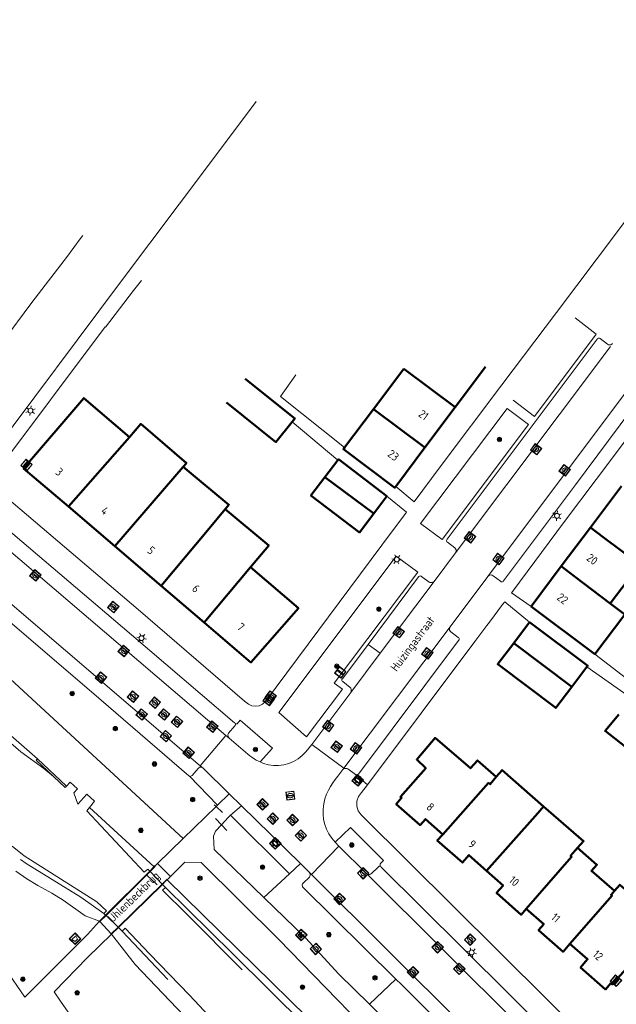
# Model space of a CAD drawing. Header units: metres. Extents: x 94279 to 96109, y 461866 to 463040.
# Tile 42 of 175: x 94817 to 94889, y 462919 to 463038. Entities that reach past the tile are written whole.
import ezdxf
from ezdxf.enums import TextEntityAlignment as Align

# ---------------------------------------------------------------- set-up
doc = ezdxf.new("R2010")
doc.units = ezdxf.units.M
doc.layers.get('0').update_dxf_attribs({"linetype": 'CONTINUOUS'})
for name, color, linetype, lineweight in [('B_BEBOUWINGSGRENS_0', 132, 'CONTINUOUS', 50), ('B_TUSSENMUUR_0', 132, 'CONTINUOUS', 50), ('G_GRENS_ALGEMEEN_0', 251, 'CONTINUOUS', 13), ('K_KUNSTWERKGRENS_0', 251, 'CONTINUOUS', 13), ('K_KUNSTWERKGRENS_1', 251, 'CONTINUOUS', 13), ('Q_AFVALBAK_0', 251, 'CONTINUOUS', 13), ('Q_BALUSTRADE_LIJN_1', 251, 'CONTINUOUS', 13), ('Q_BANK_0', 251, 'CONTINUOUS', 13), ('Q_BOOM_0', 251, 'CONTINUOUS', 13), ('Q_BRANDKRAAN_0', 251, 'CONTINUOUS', 13), ('Q_CAI-KAST_0', 251, 'CONTINUOUS', 13), ('Q_INSPECTIE_OF_RIOOLPUT_0', 251, 'CONTINUOUS', 13), ('Q_KOLK_0', 251, 'CONTINUOUS', 13), ('Q_LICHTMAST_0', 251, 'CONTINUOUS', 13), ('Q_STRAATNAAMBORD_0', 251, 'CONTINUOUS', 13), ('Q_VERKEERSBORDPAAL_0', 251, 'CONTINUOUS', 13), ('T_CULTUURGRENS_0', 251, 'CONTINUOUS', 13), ('T_HAAG_0', 251, 'CONTINUOUS', 13), ('T_HEK_0', 251, 'CONTINUOUS', 13), ('T_HEK_LIJN_0', 251, 'CONTINUOUS', 13), ('T_WALBESCHERMING_0', 251, 'CONTINUOUS', 13), ('V_WEGGRENS_0', 251, 'CONTINUOUS', 13), ('W_WALBESCHERMING_LIJN_0', 251, 'CONTINUOUS', 13), ('W_WATERGRENS_0', 251, 'CONTINUOUS', 13), ('Z_GBKN_HUISNUMMER_0', 251, 'CONTINUOUS', 13), ('Z_KUNSTWERKNAAM_1', 251, 'CONTINUOUS', 13), ('Z_STRAATNAAM_0', 251, 'CONTINUOUS', 13)]:
    doc.layers.add(name, color=color, linetype=linetype, lineweight=lineweight)
doc.styles.get("Standard").update_dxf_attribs({"font": 'isocp.shx'})

# ---------------------------------------------------------------- blocks, each defined once
blk = doc.blocks.new('Q_VERKEERSBORDPAAL')
for points in [[(-0.5, 0.5), (0.5, 0.5), (0.5, -0.5), (-0.5, -0.5)], [(-0.08, 0.33), (0.07, 0.33), (0.07, -0.33), (-0.08, -0.33)]]:
    blk.add_lwpolyline(points, close=True)
blk.add_lwpolyline([(-0.44, 0.46), (0.44, 0.46, -0.414214), (0.46, 0.44), (0.46, -0.44, -0.414214), (0.44, -0.46), (-0.44, -0.46, -0.414214), (-0.46, -0.44), (-0.46, 0.44), (-0.46, 0.44), (-0.46, 0.45), (-0.46, 0.45), (-0.46, 0.45), (-0.46, 0.45), (-0.46, 0.45), (-0.46, 0.45), (-0.46, 0.46), (-0.46, 0.46), (-0.46, 0.46), (-0.45, 0.46), (-0.45, 0.46), (-0.45, 0.46), (-0.45, 0.46), (-0.45, 0.46), (-0.45, 0.46), (-0.44, 0.46), (-0.44, 0.46)], format="xyb")
blk = doc.blocks.new('Q_INSPECTIE_OF_RIOOLPUT')
blk.add_lwpolyline([(-0.5, 0.5), (0.5, 0.5), (0.5, -0.5), (-0.5, -0.5)], close=True)
for points in [[(-0.44, 0.46), (0.44, 0.46, -0.414214), (0.46, 0.44), (0.46, -0.44, -0.414214), (0.44, -0.46), (-0.44, -0.46, -0.414214), (-0.46, -0.44), (-0.46, 0.44), (-0.46, 0.44), (-0.46, 0.45), (-0.46, 0.45), (-0.46, 0.45), (-0.46, 0.45), (-0.46, 0.45), (-0.46, 0.45), (-0.46, 0.46), (-0.46, 0.46), (-0.46, 0.46), (-0.45, 0.46), (-0.45, 0.46), (-0.45, 0.46), (-0.45, 0.46), (-0.45, 0.46), (-0.45, 0.46), (-0.44, 0.46), (-0.44, 0.46)], [(-0.34, 0.1, 0.380426), (-0.28, -0.18)], [(-0.01, 0.27, 0.240218), (-0.34, 0.1)], [(-0.19, 0.04, 0.853344), (-0.19, -0.03)], [(0.33, 0.11, 0.240191), (-0.01, 0.27)], [(0.18, -0.03, 0.849746), (0.18, 0.04)], [(0.27, -0.18, 0.380426), (0.33, 0.11)], [(-0.28, -0.18, 0.148452), (0.01, -0.26)], [(0.01, -0.26, 0.131742), (0.27, -0.18)]]:
    blk.add_lwpolyline(points, format="xyb")
for points in [[(-0.19, 0.04), (0.18, 0.04)], [(0.18, -0.03), (-0.19, -0.03)]]:
    blk.add_lwpolyline(points)
blk = doc.blocks.new('Q_KOLK')
blk.add_lwpolyline([(-0.5, 0.5), (0.5, 0.5), (0.5, -0.5), (-0.5, -0.5)], close=True)
for points in [[(-0.44, 0.46), (0.44, 0.46, -0.414214), (0.46, 0.44), (0.46, -0.44, -0.414214), (0.44, -0.46), (-0.44, -0.46, -0.414214), (-0.46, -0.44), (-0.46, 0.44, -0.414214), (-0.44, 0.46)], [(-0.34, 0.1, 0.380426), (-0.28, -0.18)], [(-0.01, 0.27, 0.240218), (-0.34, 0.1)], [(-0.19, 0.04, 0.853344), (-0.19, -0.03)], [(0.33, 0.11, 0.240191), (-0.01, 0.27)], [(0.18, -0.03, 0.849746), (0.18, 0.04)], [(0.27, -0.18, 0.380426), (0.33, 0.11)], [(-0.28, -0.18, 0.148452), (0.01, -0.26)], [(0.01, -0.26, 0.131742), (0.27, -0.18)]]:
    blk.add_lwpolyline(points, format="xyb")
for points in [[(-0.19, 0.04), (0.18, 0.04)], [(0.18, -0.03), (-0.19, -0.03)]]:
    blk.add_lwpolyline(points)
blk = doc.blocks.new('Q_BRANDKRAAN')
blk.add_lwpolyline([(-0.5, 0.5), (0.5, 0.5), (0.5, -0.5), (-0.5, -0.5)], close=True)
for points in [[(-0.44, 0.46), (0.44, 0.46, -0.414214), (0.46, 0.44), (0.46, -0.44, -0.414214), (0.44, -0.46), (-0.44, -0.46, -0.414214), (-0.46, -0.44), (-0.46, 0.44), (-0.46, 0.44), (-0.46, 0.45), (-0.46, 0.45), (-0.46, 0.45), (-0.46, 0.45), (-0.46, 0.45), (-0.46, 0.45), (-0.46, 0.46), (-0.46, 0.46), (-0.46, 0.46), (-0.45, 0.46), (-0.45, 0.46), (-0.45, 0.46), (-0.45, 0.46), (-0.45, 0.46), (-0.45, 0.46), (-0.44, 0.46), (-0.44, 0.46)], [(-0.34, 0.1, 0.380426), (-0.28, -0.18)], [(-0.01, 0.27, 0.240218), (-0.34, 0.1)], [(-0.19, 0.04, 0.853344), (-0.19, -0.03)], [(0.33, 0.11, 0.240191), (-0.01, 0.27)], [(0.18, -0.03, 0.849746), (0.18, 0.04)], [(0.27, -0.18, 0.380426), (0.33, 0.11)], [(-0.28, -0.18, 0.148452), (0.01, -0.26)], [(0.01, -0.26, 0.131742), (0.27, -0.18)]]:
    blk.add_lwpolyline(points, format="xyb")
for points in [[(-0.19, 0.04), (0.18, 0.04)], [(0.18, -0.03), (-0.19, -0.03)]]:
    blk.add_lwpolyline(points)
blk = doc.blocks.new('Q_BANK')
blk.add_lwpolyline([(-0.5, 0.5), (0.5, 0.5), (0.5, -0.5), (-0.5, -0.5)], close=True)
blk.add_lwpolyline([(-0.44, 0.46), (0.44, 0.46, -0.414214), (0.46, 0.44), (0.46, -0.44, -0.414214), (0.44, -0.46), (-0.44, -0.46, -0.414214), (-0.46, -0.44), (-0.46, 0.44), (-0.46, 0.44), (-0.46, 0.45), (-0.46, 0.45), (-0.46, 0.45), (-0.46, 0.45), (-0.46, 0.45), (-0.46, 0.45), (-0.46, 0.46), (-0.46, 0.46), (-0.46, 0.46), (-0.45, 0.46), (-0.45, 0.46), (-0.45, 0.46), (-0.45, 0.46), (-0.45, 0.46), (-0.45, 0.46), (-0.44, 0.46), (-0.44, 0.46)], format="xyb")
for points in [[(-0.27, 0.02), (-0.37, -0.08)], [(-0.18, 0.13), (-0.27, 0.13), (-0.27, 0.28)], [(-0.27, 0.28), (0.26, 0.28), (0.26, 0.13), (0.17, 0.13)], [(-0.18, 0.02), (-0.27, 0.02)], [(-0.27, 0.02), (-0.18, 0.02)], [(-0.18, 0.02), (-0.18, 0.13)], [(-0.18, 0.13), (-0.14, 0.13)], [(-0.14, 0.13), (-0.14, 0.02)], [(0.13, 0.13), (-0.14, 0.13)], [(0.13, 0.02), (-0.14, 0.02)], [(-0.14, 0.02), (0.13, 0.02)], [(0.13, 0.02), (-0.14, 0.02)], [(-0.14, 0.02), (0.13, 0.02)], [(-0.14, 0.02), (0.13, 0.02)], [(0.13, 0.02), (0.13, 0.13)], [(0.13, 0.13), (0.17, 0.13)], [(0.17, 0.13), (0.17, 0.02)], [(0.17, 0.02), (0.26, 0.02)], [(0.17, 0.02), (0.26, 0.02)], [(0.26, 0.02), (0.36, -0.08)], [(-0.24, -0.08), (-0.37, -0.08)], [(-0.19, -0.08), (-0.19, -0.27), (-0.24, -0.27), (-0.24, -0.08)], [(-0.24, -0.08), (-0.19, -0.08)], [(0.18, -0.08), (-0.19, -0.08)], [(0.23, -0.08), (0.23, -0.27), (0.18, -0.27), (0.18, -0.08)], [(0.18, -0.08), (0.23, -0.08)], [(0.36, -0.08), (0.23, -0.08)]]:
    blk.add_lwpolyline(points)
blk = doc.blocks.new('Q_LICHTMAST')
for points in [[(-0.26, 0.15), (-0.52, 0.3)], [(0, 0.3), (0, 0.6)], [(0.26, 0.15), (0.52, 0.3)], [(-0.26, -0.15), (-0.52, -0.3)], [(0, -0.3), (0, -0.6)], [(0.26, -0.15), (0.52, -0.3)]]:
    blk.add_lwpolyline(points)
blk.add_circle((0, 0), 0.3)
blk = doc.blocks.new('Q_CAI-KAST')
for points in [[(-0.5, 0.5), (0.5, 0.5), (0.5, -0.5), (-0.5, -0.5)], [(-0.26, 0.26), (0.25, 0.26), (0.25, 0.19), (-0.26, 0.19)], [(-0.26, 0.11), (0.25, 0.11), (0.25, -0.33), (-0.26, -0.33)]]:
    blk.add_lwpolyline(points, close=True)
blk.add_lwpolyline([(-0.44, 0.46), (0.44, 0.46, -0.414214), (0.46, 0.44), (0.46, -0.44, -0.414214), (0.44, -0.46), (-0.44, -0.46, -0.414214), (-0.46, -0.44), (-0.46, 0.44), (-0.46, 0.44), (-0.46, 0.45), (-0.46, 0.45), (-0.46, 0.45), (-0.46, 0.45), (-0.46, 0.45), (-0.46, 0.45), (-0.46, 0.46), (-0.46, 0.46), (-0.46, 0.46), (-0.45, 0.46), (-0.45, 0.46), (-0.45, 0.46), (-0.45, 0.46), (-0.45, 0.46), (-0.45, 0.46), (-0.44, 0.46), (-0.44, 0.46)], format="xyb")
blk.add_circle((-0.18, -0.03), 0.0354)
blk = doc.blocks.new('Q_STRAATNAAMBORD')
for points in [[(-0.5, 0.5), (0.5, 0.5), (0.5, -0.5), (-0.5, -0.5)], [(-0.37, 0.22), (0.36, 0.22), (0.36, -0.21), (-0.37, -0.21)]]:
    blk.add_lwpolyline(points, close=True)
for points in [[(-0.44, 0.46), (0.44, 0.46, -0.414214), (0.46, 0.44), (0.46, -0.44, -0.414214), (0.44, -0.46), (-0.44, -0.46, -0.414214), (-0.46, -0.44), (-0.46, 0.44), (-0.46, 0.44), (-0.46, 0.45), (-0.46, 0.45), (-0.46, 0.45), (-0.46, 0.45), (-0.46, 0.45), (-0.46, 0.45), (-0.46, 0.46), (-0.46, 0.46), (-0.46, 0.46), (-0.45, 0.46), (-0.45, 0.46), (-0.45, 0.46), (-0.45, 0.46), (-0.45, 0.46), (-0.45, 0.46), (-0.44, 0.46), (-0.44, 0.46)], [(-0.29, 0.16), (0.28, 0.16, -0.414214), (0.3, 0.14), (0.3, -0.13, -0.414214), (0.28, -0.16), (-0.29, -0.16, -0.414214), (-0.31, -0.13), (-0.31, 0.14), (-0.31, 0.14), (-0.31, 0.14), (-0.31, 0.14), (-0.31, 0.15), (-0.31, 0.15), (-0.31, 0.15), (-0.3, 0.15), (-0.3, 0.15), (-0.3, 0.15), (-0.3, 0.16), (-0.3, 0.16), (-0.3, 0.16), (-0.3, 0.16), (-0.29, 0.16), (-0.29, 0.16), (-0.29, 0.16), (-0.29, 0.16), (-0.29, 0.16)]]:
    blk.add_lwpolyline(points, format="xyb")
blk = doc.blocks.new('Q_AFVALBAK')
for points in [[(-0.5, 0.5), (0.5, 0.5), (0.5, -0.5), (-0.5, -0.5)], [(-0.34, 0.2), (0.33, 0.2), (0.19, -0.25), (-0.2, -0.25)]]:
    blk.add_lwpolyline(points, close=True)
blk.add_lwpolyline([(-0.44, 0.46), (0.44, 0.46, -0.414214), (0.46, 0.44), (0.46, -0.44, -0.414214), (0.44, -0.46), (-0.44, -0.46, -0.414214), (-0.46, -0.44), (-0.46, 0.44), (-0.46, 0.44), (-0.46, 0.45), (-0.46, 0.45), (-0.46, 0.45), (-0.46, 0.45), (-0.46, 0.45), (-0.46, 0.45), (-0.46, 0.46), (-0.46, 0.46), (-0.46, 0.46), (-0.45, 0.46), (-0.45, 0.46), (-0.45, 0.46), (-0.45, 0.46), (-0.45, 0.46), (-0.45, 0.46), (-0.44, 0.46), (-0.44, 0.46)], format="xyb")
blk = doc.blocks.new('Q_BOOM')
for radius in [0.27, 0.18, 0.09]:
    blk.add_circle((0, 0), radius)

msp = doc.modelspace()

# ---------------------------------------------------------------- linework, layer by layer
at = {"layer": 'B_BEBOUWINGSGRENS_0'}
for p, q in [((94863.54, 462995.96), (94859.86, 462991.05)), ((94869.79, 462991.28), (94873.47, 462996.19)), ((94859.86, 462991.05), (94856.33, 462986.34)), ((94866.11, 462986.37), (94869.79, 462991.28)), ((94862.55, 462981.61), (94866.11, 462986.37)), ((94855.49, 462984.81), (94853.91, 462982.73)), ((94890.05, 462981.63), (94886.27, 462976.6)), ((94859.88, 462978.3), (94861.48, 462980.41)), ((94822.69, 462979.16), (94828.34, 462974.34)), ((94886.27, 462976.6), (94882.72, 462971.88)), ((94828.34, 462974.34), (94833.98, 462969.51)), ((94882.72, 462971.88), (94879.05, 462967)), ((94888.69, 462967.34), (94892.27, 462972.1)), ((94833.98, 462969.51), (94839.23, 462965.03)), ((94879.05, 462967), (94886.79, 462961.16)), ((94878.85, 462965.06), (94876.94, 462962.53)), ((94883.99, 462957.2), (94885.84, 462959.64))]:
    msp.add_line(p, q, dxfattribs=at)
for points in [[(94849.96, 462989.5), (94850.28, 462989.9), (94844.24, 462994.73)], [(94830.13, 462987.63), (94824.56, 462992.38), (94817.24, 462983.82), (94822.69, 462979.16)], [(94841.93, 462991.84), (94847.97, 462987.01), (94849.96, 462989.5)], [(94836.68, 462984.01), (94837.07, 462984.47), (94831.5, 462989.23), (94830.13, 462987.63)], [(94856.33, 462986.34), (94856.18, 462986.14), (94862.43, 462981.46), (94862.55, 462981.61)], [(94861.48, 462980.41), (94855.57, 462984.92), (94855.49, 462984.81)], [(94841.79, 462978.85), (94842.24, 462979.39), (94836.68, 462984.01)], [(94853.91, 462982.73), (94852.22, 462980.51), (94858.13, 462976.01), (94859.88, 462978.3)], [(94844.88, 462971.76), (94847.1, 462974.43), (94841.79, 462978.85)], [(94839.23, 462965.03), (94844.92, 462960.17), (94850.71, 462966.78), (94844.88, 462971.76)], [(94886.79, 462961.16), (94890.44, 462966.02), (94889.81, 462966.49), (94888.69, 462967.34)], [(94885.84, 462959.64), (94885.94, 462959.77), (94878.85, 462965.06)], [(94876.94, 462962.53), (94875.05, 462960.03), (94874.99, 462959.95), (94882.05, 462954.62), (94883.99, 462957.2)], [(94889.74, 462953.81), (94888.06, 462951.83), (94891.1, 462949.44), (94892.71, 462951.49)], [(94874.79, 462946.24), (94872.52, 462948.22), (94871.67, 462947.27), (94867.34, 462950.97), (94865.11, 462948.34), (94866.22, 462947.27), (94863.13, 462943.79), (94863.28, 462943.66), (94862.62, 462942.91), (94865.52, 462940.34), (94866.18, 462941.08), (94868.28, 462939.22)], [(94880.56, 462942.63), (94875.5, 462947.06), (94874.79, 462946.24)], [(94884.7, 462937.57), (94885.43, 462938.41), (94880.56, 462942.63)], [(94868.28, 462939.22), (94867.62, 462938.48), (94870.67, 462935.78), (94871.48, 462936.7), (94873.63, 462934.78)], [(94889.18, 462932.32), (94886.39, 462934.76), (94887.05, 462935.52), (94884.7, 462937.57)], [(94873.63, 462934.78), (94875.64, 462933), (94874.83, 462932.09), (94877.83, 462929.43), (94878.46, 462930.16)], [(94883.78, 462925.88), (94885.93, 462924.01), (94885.07, 462923.01), (94888.11, 462920.32), (94888.77, 462921.07), (94888.92, 462920.94), (94891.91, 462924.31), (94892.89, 462923.45), (94895.34, 462926.24), (94894.64, 462926.85), (94894.98, 462927.24), (94891.57, 462930.22), (94892.24, 462930.98), (94889.84, 462933.08), (94889.18, 462932.32)], [(94878.46, 462930.16), (94880.58, 462928.28), (94879.95, 462927.55), (94882.94, 462924.91), (94883.78, 462925.88)]]:
    msp.add_lwpolyline(points, dxfattribs=at)
at = {"layer": 'B_TUSSENMUUR_0'}
for p, q in [((94869.79, 462991.28), (94863.54, 462995.96)), ((94866.11, 462986.37), (94859.86, 462991.05)), ((94830.13, 462987.63), (94822.69, 462979.16)), ((94836.68, 462984.01), (94828.34, 462974.34)), ((94853.91, 462982.73), (94859.88, 462978.3)), ((94839.23, 462965.03), (94844.88, 462971.76)), ((94883.99, 462957.2), (94876.94, 462962.53)), ((94880.56, 462942.63), (94879.85, 462941.81)), ((94879.85, 462941.81), (94873.63, 462934.78))]:
    msp.add_line(p, q, dxfattribs=at)
for points in [[(94833.98, 462969.51), (94839.62, 462976.25), (94841.79, 462978.85)], [(94892.27, 462972.1), (94887.82, 462975.44), (94886.27, 462976.6)], [(94888.69, 462967.34), (94884.3, 462970.68), (94882.72, 462971.88)], [(94874.79, 462946.24), (94874.06, 462945.33), (94873.87, 462945.49), (94868.28, 462939.22)], [(94884.7, 462937.57), (94883.86, 462936.59), (94883.98, 462936.47), (94878.46, 462930.16)], [(94889.18, 462932.32), (94888.79, 462931.87), (94888.9, 462931.77), (94883.78, 462925.88)]]:
    msp.add_lwpolyline(points, dxfattribs=at)
at = {"layer": 'G_GRENS_ALGEMEEN_0'}
msp.add_line((94822.47, 462945.11), (94818.95, 462948.44), dxfattribs=at)
msp.add_lwpolyline([(94820.88, 462946.25), (94818.75, 462948.26), (94818.95, 462948.44)], dxfattribs=at)
at = {"layer": 'K_KUNSTWERKGRENS_0'}
for p, q in [((94833.53, 462935.67), (94833.12, 462935.25)), ((94833.11, 462935.25), (94832.6, 462934.73)), ((94833.12, 462935.25), (94833.11, 462935.25)), ((94834.15, 462933.13), (94834.53, 462933.51)), ((94827.23, 462929.39), (94826.48, 462928.63)), ((94827.96, 462927.05), (94828.79, 462927.86))]:
    msp.add_line(p, q, dxfattribs=at)
at = {"layer": 'K_KUNSTWERKGRENS_1'}
for p, q in [((94833.53, 462935.67), (94833.11, 462935.25)), ((94835.12, 462934.09), (94833.53, 462935.67)), ((94832.6, 462934.73), (94827.23, 462929.39)), ((94833.11, 462935.25), (94832.6, 462934.73)), ((94828.79, 462927.86), (94834.15, 462933.13)), ((94834.15, 462933.13), (94834.53, 462933.51)), ((94834.53, 462933.51), (94834.71, 462933.68)), ((94834.71, 462933.68), (94835.12, 462934.09)), ((94827.23, 462929.39), (94826.48, 462928.63)), ((94826.48, 462928.63), (94826.52, 462928.59)), ((94826.52, 462928.59), (94827.91, 462927.1)), ((94827.91, 462927.1), (94827.96, 462927.05)), ((94827.96, 462927.05), (94828.79, 462927.86))]:
    msp.add_line(p, q, dxfattribs=at)
at = {"layer": 'Q_BALUSTRADE_LIJN_1'}
for p, q in [((94827.28, 462929.34), (94832.65, 462934.68)), ((94832.65, 462934.68), (94833.27, 462935.29)), ((94834.12, 462933.16), (94828.74, 462927.91)), ((94834.73, 462933.76), (94834.12, 462933.16)), ((94826.45, 462928.52), (94826.52, 462928.59)), ((94826.52, 462928.59), (94827.28, 462929.34)), ((94827.91, 462927.1), (94827.85, 462927.04)), ((94828.74, 462927.91), (94827.91, 462927.1))]:
    msp.add_line(p, q, dxfattribs=at)
at = {"layer": 'T_CULTUURGRENS_0'}
for p, q in [((94840.87, 462942.79), (94837.45, 462946.31)), ((94833.12, 462935.25), (94825.27, 462942.51)), ((94849.62, 462934.42), (94842.45, 462941.55)), ((94850.95, 462935.65), (94849.62, 462934.42)), ((94849.62, 462934.42), (94846.5, 462931.52)), ((94834.71, 462933.68), (94834.71, 462933.68)), ((94862.57, 462921.57), (94859.35, 462918.52))]:
    msp.add_line(p, q, dxfattribs=at)
for points in [[(94773.02, 462995.16), (94793.47, 462978.55), (94836.66, 462938.71)], [(94818.95, 462948.44), (94812.44, 462954.08)], [(94816.29, 462934.74), (94817.62, 462933.8), (94818.96, 462933), (94820.69, 462932.06), (94822.06, 462931.21), (94824.72, 462929.3), (94826.48, 462928.63)], [(94909.42, 462859.51), (94909.29, 462859.81), (94900.21, 462869), (94888.12, 462880.77), (94862.36, 462906.55), (94834.71, 462933.68)], [(94827.96, 462927.05), (94830.82, 462923.35), (94842.68, 462910.93), (94852.62, 462899.79), (94861.64, 462889.55), (94871.53, 462877.62), (94883.64, 462863.64), (94888.23, 462858.04)]]:
    msp.add_lwpolyline(points, dxfattribs=at)
at = {"layer": 'T_HAAG_0'}
msp.add_line((94878.85, 462965.06), (94875.85, 462967.57), dxfattribs=at)
at = {"layer": 'T_HEK_0'}
msp.add_line((94891.73, 462957.41), (94886.79, 462961.16), dxfattribs=at)
at = {"layer": 'T_HEK_LIJN_0'}
for p, q in [((94840.45, 462942.81), (94840.68, 462942.6)), ((94840.68, 462942.6), (94841.48, 462941.87)), ((94841.35, 462940.39), (94840.61, 462941.17)), ((94842, 462939.71), (94841.35, 462940.39))]:
    msp.add_line(p, q, dxfattribs=at)
at = {"layer": 'T_WALBESCHERMING_0'}
for p, q in [((94811.59, 462953.85), (94816.9, 462949.28)), ((94816.9, 462949.28), (94819.69, 462947.26)), ((94820.88, 462946.25), (94822.29, 462944.92)), ((94822.29, 462944.92), (94822.47, 462945.11)), ((94822.47, 462945.11), (94822.92, 462945.6)), ((94822.92, 462945.6), (94823.82, 462944.78)), ((94823.82, 462944.78), (94823.34, 462944.29)), ((94823.34, 462944.29), (94823.86, 462942.91)), ((94823.86, 462942.91), (94824.92, 462944.1)), ((94824.92, 462944.1), (94825.88, 462943.28)), ((94825.88, 462943.28), (94825.27, 462942.51)), ((94825.27, 462942.51), (94824.95, 462942.1)), ((94824.95, 462942.1), (94831.93, 462934.63)), ((94817.3, 462936.6), (94815.86, 462937.8)), ((94826.16, 462931.01), (94817.3, 462936.6)), ((94831.93, 462934.63), (94832.37, 462934.97)), ((94832.37, 462934.97), (94832.6, 462934.73)), ((94832.6, 462934.73), (94832.6, 462934.73)), ((94832.6, 462934.73), (94832.65, 462934.68)), ((94832.65, 462934.68), (94834.12, 462933.16)), ((94834.12, 462933.16), (94834.15, 462933.13)), ((94834.15, 462933.13), (94834.41, 462932.86)), ((94834.15, 462933.13), (94834.15, 462933.13)), ((94834.41, 462932.86), (94834.52, 462932.75)), ((94834.52, 462932.75), (94842.69, 462924.7)), ((94827.34, 462929.89), (94826.16, 462931.01)), ((94827.03, 462929.59), (94827.34, 462929.89)), ((94827.23, 462929.39), (94827.03, 462929.59)), ((94827.23, 462929.39), (94827.23, 462929.39)), ((94827.28, 462929.34), (94827.23, 462929.39)), ((94828.74, 462927.91), (94827.28, 462929.34)), ((94828.79, 462927.86), (94828.74, 462927.91)), ((94829.23, 462927.42), (94828.79, 462927.86)), ((94828.79, 462927.86), (94828.79, 462927.86)), ((94829.61, 462927.77), (94829.23, 462927.42)), ((94832.58, 462924.67), (94829.61, 462927.77)), ((94837.44, 462919.64), (94832.58, 462924.67)), ((94842.69, 462924.7), (94865.25, 462902.37)), ((94841.55, 462915.27), (94837.44, 462919.64))]:
    msp.add_line(p, q, dxfattribs=at)
at = {"layer": 'V_WEGGRENS_0'}
for p, q in [((94888.71, 462998.68), (94869.84, 462973.51)), ((94873.79, 462970.66), (94892.63, 462995.84)), ((94855.49, 462984.81), (94849.96, 462989.5)), ((94862.55, 462981.61), (94864.81, 462979.73)), ((94863.88, 462978.47), (94861.48, 462980.41)), ((94865.59, 462977.1), (94868.2, 462975.13)), ((94841.86, 462951.28), (94814.54, 462974.63)), ((94867.23, 462970.04), (94869.84, 462973.51)), ((94838.75, 462947.59), (94811.4, 462970.98)), ((94873.79, 462970.66), (94869.2, 462964.49)), ((94867.23, 462970.04), (94860.65, 462961.28)), ((94876.66, 462968.66), (94879.05, 462967)), ((94869.2, 462964.49), (94856.24, 462947.28)), ((94860.65, 462961.28), (94859.19, 462962.37)), ((94860.65, 462961.28), (94857.07, 462956.5)), ((94891.01, 462955.96), (94885.84, 462959.64)), ((94852.33, 462950.16), (94857.07, 462956.5)), ((94848.32, 462954.05), (94851.71, 462951.09)), ((94841.86, 462951.28), (94838.75, 462947.59)), ((94842.26, 462950.94), (94841.86, 462951.28)), ((94856.24, 462947.28), (94852.33, 462950.16)), ((94839.11, 462947.28), (94838.75, 462947.59)), ((94842.27, 462944.15), (94839.11, 462947.28)), ((94856.24, 462947.28), (94856.11, 462947.11)), ((94857.64, 462946.53), (94859.11, 462945.26)), ((94840.87, 462942.79), (94842.27, 462944.15)), ((94843.76, 462942.68), (94842.27, 462944.15)), ((94836.66, 462938.71), (94840.68, 462942.6)), ((94840.68, 462942.6), (94840.87, 462942.79)), ((94843.76, 462942.68), (94842.45, 462941.55)), ((94850.95, 462935.65), (94843.76, 462942.68)), ((94833.53, 462935.67), (94836.66, 462938.71)), ((94855.64, 462937.8), (94852.29, 462934.33)), ((94855.2, 462938.26), (94855.64, 462937.8)), ((94855.64, 462937.8), (94859, 462934.46)), ((94852.01, 462934.62), (94850.95, 462935.65)), ((94852.29, 462934.33), (94852.01, 462934.62)), ((94878.02, 462908.73), (94852.29, 462934.33)), ((94881.41, 462912.16), (94859, 462934.46)), ((94859.35, 462918.52), (94907.96, 462870.06))]:
    msp.add_line(p, q, dxfattribs=at)
for points in [[(94864.81, 462979.73), (94867.98, 462984.01), (94875.48, 462994.01), (94882.13, 463002.82), (94889.55, 463012.7), (94896.82, 463022.46), (94908.97, 463038.49)], [(94813.28, 462985.48), (94829.04, 463006.5), (94839.74, 463020.76), (94845.56, 463028.52)], [(94916.43, 463021.8), (94915.32, 463020.31), (94908.29, 463010.91), (94897.76, 462996.82), (94886.96, 462982.46), (94883.11, 462977.33), (94876.68, 462968.68), (94876.66, 462968.66)], [(94805.28, 462988.74), (94805.59, 462988.63), (94805.92, 462988.58), (94806.25, 462988.6), (94806.57, 462988.69), (94806.86, 462988.85), (94806.97, 462988.94), (94807.19, 462989.16), (94807.36, 462989.4), (94818.26, 463004.03), (94822.6, 463009.67), (94824.12, 463011.77), (94824.44, 463012.2)], [(94831.6, 463006.71), (94830.64, 463005.49), (94827.21, 463001.04), (94827.17, 463001.08), (94813.94, 462983.44)], [(94876.85, 462992.11), (94879.44, 462990.13), (94886.98, 463000.16), (94884.4, 463002.17)], [(94869.84, 462973.51), (94869.9, 462973.63), (94869.92, 462973.77), (94869.9, 462973.9), (94869.85, 462974.03), (94869.77, 462974.14), (94868.87, 462974.82), (94868.8, 462974.88), (94868.76, 462974.95), (94868.75, 462975.04), (94868.77, 462975.12), (94868.81, 462975.19), (94879.4, 462989.33), (94887.07, 462999.58), (94887.13, 462999.65), (94887.21, 462999.68), (94887.29, 462999.69), (94887.38, 462999.68), (94887.45, 462999.63), (94888.34, 462998.95), (94888.46, 462998.88), (94888.6, 462998.86), (94888.74, 462998.88), (94888.86, 462998.94), (94888.97, 462999.03)], [(94850.41, 462995.23), (94848.51, 462992.56), (94856.33, 462986.34)], [(94893.92, 462994.52), (94884.45, 462981.8), (94875.68, 462970.12), (94875.63, 462970.05), (94875.56, 462970), (94875.46, 462969.99), (94875.38, 462970.01), (94875.31, 462970.08), (94874.42, 462970.74), (94874.29, 462970.8), (94874.16, 462970.83), (94874.02, 462970.81), (94873.89, 462970.75), (94873.79, 462970.66)], [(94868.2, 462975.13), (94878.72, 462989.17), (94876.12, 462991.13), (94865.59, 462977.1)], [(94813.94, 462983.44), (94813.76, 462983.2), (94813.59, 462982.81), (94813.53, 462982.37), (94813.59, 462981.95), (94813.76, 462981.55), (94814.04, 462981.21), (94831.19, 462966.62), (94844.14, 462955.44), (94844.61, 462955.09), (94845.02, 462954.89), (94845.48, 462954.83), (94845.93, 462954.89), (94846.34, 462955.09), (94846.68, 462955.39), (94860.88, 462974.47), (94863.88, 462978.47)], [(94815.77, 462975.93), (94815.85, 462975.91), (94815.91, 462975.86), (94830.36, 462963.53), (94842.93, 462952.8), (94843, 462952.75), (94843.04, 462952.67)], [(94851.71, 462951.09), (94856.06, 462956.9), (94855.08, 462957.64), (94865.23, 462971.15), (94862.61, 462973.11), (94848.32, 462954.05)], [(94859.19, 462962.37), (94865.33, 462970.59), (94865.39, 462970.65), (94865.46, 462970.7), (94865.55, 462970.71), (94865.64, 462970.69), (94865.71, 462970.64), (94866.61, 462969.96), (94866.73, 462969.91), (94866.87, 462969.89), (94867, 462969.91), (94867.12, 462969.96), (94867.23, 462970.04)], [(94837.45, 462946.31), (94837.38, 462946.36), (94825.49, 462956.58), (94810.44, 462969.48), (94810.38, 462969.54), (94810.35, 462969.62)], [(94775.24, 462967.91), (94786.86, 462963.35), (94791.54, 462956.62), (94796.26, 462949.82), (94805.27, 462936.83), (94812.55, 462926.35), (94817.37, 462919.4)], [(94875.85, 462967.57), (94875.56, 462967.21), (94873.98, 462965.09), (94873.66, 462964.66), (94872.21, 462962.72), (94859.11, 462945.26)], [(94869.2, 462964.49), (94869.14, 462964.37), (94869.11, 462964.24), (94869.12, 462964.1), (94869.18, 462963.98), (94869.26, 462963.88), (94870.17, 462963.21), (94870.24, 462963.15), (94870.28, 462963.08), (94870.29, 462963), (94870.27, 462962.92), (94870.21, 462962.85), (94858.01, 462946.57), (94857.96, 462946.51), (94857.88, 462946.46), (94857.8, 462946.45), (94857.71, 462946.48), (94857.64, 462946.53)], [(94857.07, 462956.5), (94857.13, 462956.63), (94857.15, 462956.76), (94857.13, 462956.89), (94857.08, 462957.02), (94857, 462957.13), (94856.1, 462957.83), (94856.04, 462957.89), (94856, 462957.96), (94855.99, 462958.04), (94856.01, 462958.13), (94856.06, 462958.19), (94859.19, 462962.37)], [(94843.04, 462952.67), (94843.05, 462952.58), (94843.02, 462952.5), (94842.96, 462952.43), (94842.21, 462951.57), (94842.15, 462951.45), (94842.13, 462951.31), (94842.14, 462951.18), (94842.18, 462951.05), (94842.26, 462950.94)], [(94846.04, 462948.04), (94847.54, 462949.72), (94843.63, 462953.13), (94843.25, 462952.69), (94843.04, 462952.67)], [(94842.26, 462950.94), (94844.54, 462949), (94844.79, 462948.8), (94845.04, 462948.61), (94845.3, 462948.43), (94845.58, 462948.27), (94845.86, 462948.12), (94846.04, 462948.04)], [(94846.04, 462948.04), (94846.44, 462947.87), (94847.05, 462947.71), (94847.67, 462947.62), (94848.3, 462947.62), (94848.93, 462947.69), (94849.54, 462947.86), (94850.12, 462948.1), (94850.67, 462948.42), (94851.17, 462948.81), (94851.62, 462949.26), (94852.33, 462950.16)], [(94839.11, 462947.28), (94838.99, 462947.36), (94838.86, 462947.4), (94838.72, 462947.39), (94838.59, 462947.33), (94838.48, 462947.24), (94837.76, 462946.39), (94837.69, 462946.34), (94837.62, 462946.3), (94837.53, 462946.29), (94837.45, 462946.31)], [(94856.11, 462947.11), (94855.5, 462946.3), (94855.19, 462945.9), (94854.89, 462945.48), (94854.62, 462945.04), (94854.37, 462944.59), (94854.14, 462944.13), (94853.94, 462943.53), (94853.79, 462942.92), (94853.72, 462942.3), (94853.71, 462941.67), (94853.76, 462941.04), (94853.91, 462940.43), (94854.12, 462939.84), (94854.41, 462939.28), (94854.76, 462938.75), (94855.17, 462938.28), (94855.2, 462938.26)], [(94857.64, 462946.53), (94856.71, 462947.19), (94856.59, 462947.24), (94856.46, 462947.26), (94856.33, 462947.24), (94856.21, 462947.19), (94856.11, 462947.11)], [(94859.11, 462945.26), (94858.37, 462944.31), (94858.02, 462943.82), (94857.83, 462943.25), (94857.83, 462942.66), (94858, 462942.09), (94858.33, 462941.59), (94858.56, 462941.41), (94875.12, 462924.96), (94887.25, 462912.89), (94887.66, 462912.55)], [(94842.45, 462941.55), (94842.17, 462941.26), (94841.35, 462940.39)], [(94841.35, 462940.39), (94840.61, 462939.61), (94840.35, 462938.99), (94840.45, 462937.38), (94846.5, 462931.52)], [(94860.65, 462935.34), (94860.66, 462935.61), (94861.07, 462936.02), (94857.04, 462940.06), (94855.2, 462938.26)], [(94848.27, 462926.43), (94838.87, 462935.8), (94836.88, 462935.83), (94835.12, 462934.09)], [(94862.57, 462921.57), (94851.22, 462932.83), (94851.19, 462932.92), (94851.17, 462933.01), (94851.18, 462933.11), (94851.22, 462933.2), (94851.27, 462933.27), (94852.04, 462934.01), (94852.11, 462934.12), (94852.15, 462934.25), (94852.14, 462934.39), (94852.09, 462934.51), (94852.01, 462934.62)], [(94859, 462934.46), (94859.11, 462934.38), (94859.24, 462934.34), (94859.37, 462934.34), (94859.5, 462934.37), (94859.61, 462934.44), (94860.42, 462935.24), (94860.48, 462935.3), (94860.56, 462935.34), (94860.65, 462935.34)], [(94860.65, 462935.34), (94860.73, 462935.31), (94860.79, 462935.24), (94870.7, 462925.4), (94882.39, 462913.79), (94882.43, 462913.76), (94882.46, 462913.72), (94882.48, 462913.68), (94882.49, 462913.63), (94882.49, 462913.58)], [(94846.5, 462931.52), (94851.55, 462926.62), (94855.62, 462922.19), (94859.35, 462918.52)], [(94817.37, 462919.4), (94825.01, 462927.02), (94826.48, 462928.63)], [(94827.96, 462927.05), (94825.01, 462924.22), (94820.96, 462920.05), (94821.75, 462918.91)], [(94911.35, 462861.2), (94910.72, 462864.13), (94864.08, 462910.19), (94848.27, 462926.43)], [(94876.41, 462907.77), (94876.35, 462907.82), (94863.24, 462920.91), (94862.57, 462921.57)], [(94821.75, 462918.91), (94826.16, 462912.55), (94832.84, 462902.92), (94837.19, 462896.63), (94845.42, 462884.72), (94851.45, 462876.02), (94861.64, 462861.27), (94882.12, 462831.66)]]:
    msp.add_lwpolyline(points, dxfattribs=at)
at = {"layer": 'W_WALBESCHERMING_LIJN_0'}
for p, q in [((94832.24, 462934.23), (94833.5, 462933.08)), ((94829.23, 462927.42), (94834.8, 462921.55))]:
    msp.add_line(p, q, dxfattribs=at)
for points in [[(94827.03, 462929.59), (94824.19, 462931.58), (94817.56, 462935.67), (94816.88, 462936.15)], [(94843.86, 462922.72), (94837.12, 462929.51), (94834.17, 462932.43), (94834.52, 462932.75)]]:
    msp.add_lwpolyline(points, dxfattribs=at)
at = {"layer": 'W_WATERGRENS_0'}
msp.add_line((94819.69, 462947.26), (94820.88, 462946.25), dxfattribs=at)

# ---------------------------------------------------------------- block references
at = {"layer": 'Q_AFVALBAK_0'}
for p, rotation in [((94823.5, 462926.5), 44.91359242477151), ((94852.83, 462925.26), 132.5748046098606)]:
    msp.add_blockref('Q_AFVALBAK', p, dxfattribs=dict(at, rotation=rotation))
at = {"layer": 'Q_BANK_0', "rotation": 135.8923854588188}
msp.add_blockref('Q_BANK', (94851.05, 462926.96), dxfattribs=at)
at = {"layer": 'Q_BOOM_0'}
for p, rotation in [((94875.18, 462987.34), 53.11507797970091), ((94860.51, 462966.67), 53.06975391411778), ((94855.38, 462959.71), 53.06975391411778), ((94823.15, 462956.38), 139.4021535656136), ((94828.41, 462952.11), 139.3118948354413), ((94845.47, 462949.56), 142.8053816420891), ((94833.18, 462947.79), 139.3118948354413), ((94837.83, 462943.46), 134.1417004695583), ((94831.52, 462939.71), 137.2336346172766), ((94857.2, 462937.92), 135.1282930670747), ((94846.34, 462935.23), 135.1601555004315), ((94838.72, 462933.88), 135.1098320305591), ((94854.41, 462927), 135.2229790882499), ((94817.15, 462921.56), 124.792821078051), ((94851.2, 462920.61), 134.2187504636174), ((94860.03, 462921.74), 135.22297908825), ((94823.76, 462919.92), 45.77356101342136)]:
    msp.add_blockref('Q_BOOM', p, dxfattribs=dict(at, rotation=rotation))
at = {"layer": 'Q_BRANDKRAAN_0'}
for p, rotation in [((94828.17, 462966.91), 139.5057059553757), ((94871.62, 462926.39), 135.1914105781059)]:
    msp.add_blockref('Q_BRANDKRAAN', p, dxfattribs=dict(at, rotation=rotation))
at = {"layer": 'Q_CAI-KAST_0', "rotation": 53.3565667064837}
for p in [(94847.08, 462955.6), (94847.33, 462956)]:
    msp.add_blockref('Q_CAI-KAST', p, dxfattribs=at)
at = {"layer": 'Q_INSPECTIE_OF_RIOOLPUT_0'}
for p, rotation in [((94830.57, 462956), 139.4536204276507), ((94833.22, 462955.28), 139.4536204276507), ((94831.62, 462953.83), 139.4536204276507), ((94834.33, 462953.83), 139.4536204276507), ((94835.92, 462952.93), 139.4536204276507), ((94834.56, 462951.19), 139.4536204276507), ((94855.36, 462949.91), 143.6521827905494), ((94849.73, 462943.94), 7.113733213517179), ((94846.34, 462942.87), 135.6407574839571), ((94847.59, 462941.13), 135.6407574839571), ((94849.99, 462940.96), 135.6407574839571), ((94851, 462939.08), 135.6407574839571), ((94870.29, 462922.83), 135.1486467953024)]:
    msp.add_blockref('Q_INSPECTIE_OF_RIOOLPUT', p, dxfattribs=dict(at, rotation=rotation))
at = {"layer": 'Q_KOLK_0'}
for p, rotation in [((94879.65, 462986.15), 53.14977197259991), ((94883.13, 462983.57), 53.19532420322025), ((94871.61, 462975.41), 53.14977197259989), ((94875.07, 462972.78), 53.19532420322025), ((94818.66, 462970.77), 139.4811903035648), ((94862.92, 462963.85), 53.10500610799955), ((94829.44, 462961.55), 139.4811903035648), ((94866.41, 462961.27), 53.00827925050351), ((94826.66, 462958.31), 139.4536204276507), ((94840.21, 462952.33), 139.4811903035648), ((94854.34, 462952.43), 53.27193404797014), ((94837.33, 462949.16), 139.4536204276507), ((94857.72, 462949.71), 53.00827925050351), ((94858.59, 462934.48), 135.1282930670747), ((94855.72, 462931.35), 135.1450918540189), ((94867.66, 462925.46), 135.1486467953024), ((94864.67, 462922.41), 135.1450918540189)]:
    msp.add_blockref('Q_KOLK', p, dxfattribs=dict(at, rotation=rotation))
at = {"layer": 'Q_LICHTMAST_0'}
for p, rotation in [((94818.08, 462990.85), 53.14100960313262), ((94882.19, 462978.03), 53.10577693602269), ((94862.69, 462972.72), 143.2558887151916), ((94831.6, 462963.13), 139.5400999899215), ((94857.92, 462945.81), 139.0558511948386), ((94847.88, 462938.11), 135.6407574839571), ((94871.8, 462924.83), 135.2139452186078)]:
    msp.add_blockref('Q_LICHTMAST', p, dxfattribs=dict(at, rotation=rotation))
at = {"layer": 'Q_STRAATNAAMBORD_0'}
for p, rotation in [((94817.59, 462984.23), 49.44670747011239), ((94857.92, 462945.81), 139.0558511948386), ((94847.88, 462938.11), 135.6407574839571), ((94889.38, 462921.39), 48.41926781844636)]:
    msp.add_blockref('Q_STRAATNAAMBORD', p, dxfattribs=dict(at, rotation=rotation))
at = {"layer": 'Q_VERKEERSBORDPAAL_0', "rotation": 53.06975391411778}
msp.add_blockref('Q_VERKEERSBORDPAAL', (94855.8, 462958.96), dxfattribs=at)

# ---------------------------------------------------------------- texts
at = {"layer": 'Z_GBKN_HUISNUMMER_0'}
for s, rotation, p in [('21', 323.2, (94865.95, 462990.32)), ('23', 323.2, (94862.27, 462985.41)), ('3', 319.5, (94821.59, 462983.39)), ('4', 319.5, (94827.14, 462978.65)), ('5', 319.5, (94832.78, 462973.83)), ('20', 323, (94886.49, 462972.74)), ('6', 319.5, (94838.23, 462969.17)), ('22', 323, (94882.88, 462967.94)), ('7', 319.5, (94843.7, 462964.5)), ('8', 318.5, (94866.78, 462942.56)), ('9', 318.5, (94871.88, 462938.04)), ('10', 318.5, (94876.98, 462933.52)), ('11', 318.5, (94882.04, 462929.04)), ('12', 318.5, (94887.18, 462924.48))]:
    msp.add_text(s, height=1, rotation=rotation, dxfattribs=at).set_placement(p, align=Align.MIDDLE)
at = {"layer": 'Z_KUNSTWERKNAAM_1', "linetype": 'Continuous'}
msp.add_text('Uhlenbeckbrug', height=1, rotation=44.1896, dxfattribs=at).set_placement((94830.76, 462931.49), align=Align.MIDDLE)
at = {"layer": 'Z_STRAATNAAM_0', "linetype": 'Continuous'}
msp.add_text('Huizingastraat', height=1, rotation=53.2472, dxfattribs=at).set_placement((94864.73, 462962.36), align=Align.MIDDLE)

doc.saveas('drawing.dxf')
